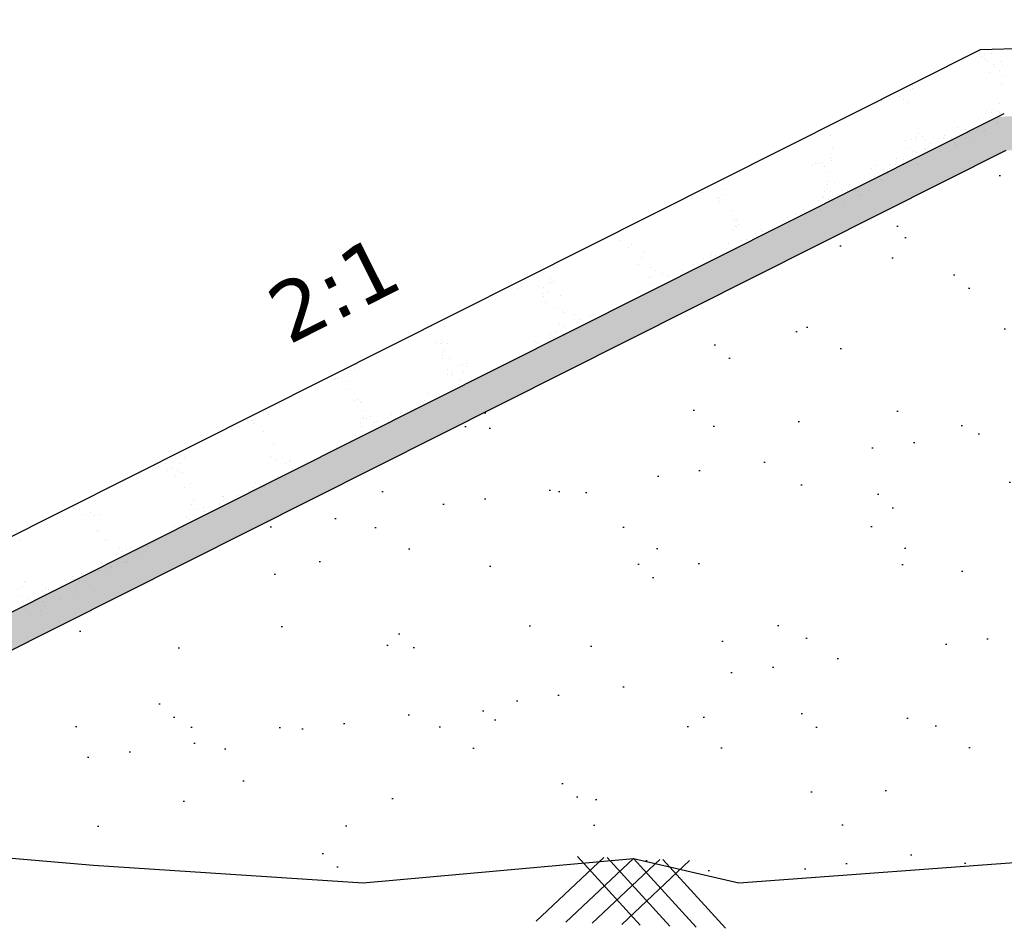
# Model space of a CAD drawing. Header units: feet. Extents: x -7746059455 to -3872629402, y -13315170761 to -6657188523.
# Tile 13 of 52: x -3873305463 to -3873301195, y -6657602379 to -6657598438. Entities that reach past the tile are written whole.
import ezdxf

# ---------------------------------------------------------------- set-up
doc = ezdxf.new("R2010")
doc.units = ezdxf.units.FT
doc.header["$MEASUREMENT"] = 0
doc.layers.add('CHNGE', color=7, linetype='Continuous')
doc.styles.get("Standard").update_dxf_attribs({"font": 'verdana.ttf', "height": 264})

msp = doc.modelspace()

# ---------------------------------------------------------------- hatches: boundary and pattern name
at = {"layer": 'CHNGE'}
h = msp.add_hatch(dxfattribs=at)
h.set_pattern_fill('AR-SAND', color=256, scale=86.328285, style=0)
h.set_pattern_definition([(37.5, (-3871029539.99, -6673258471.43), (-5.4381086, 166.3393916), [0, -131.2189933, 0, -146.7580846, 0, -140.2834632]), (7.5, (-3871029539.99, -6673258471.43), (152.781788, 243.63103), [0, -70.7891938, 0, -118.2697505, 0, -45.3223497]), (327.5, (-3871029646.17, -6673258471.43), (268.8385264, 0.4885364), [0, -43.1641425, 0, -155.3909131, 0, -202.8714699]), (317.5, (-3871029646.17, -6673258471.43), (259.5137545, 75.7682264), [0, -21.5820713, 0, -101.8673764, 0, -116.5431848])])
h.paths.add_polyline_path([(-3873301187.278319, -6657599004.504622), (-3873300218.825623, -6657598975.45104), (-3873300218.825623, -6657598828.626934), (-3873301224.161941, -6657598858.787021), (-3873307857.214169, -6657602193.424134), (-3873307594.182798, -6657602225.450382)])
h = msp.add_hatch(dxfattribs=at)
h.set_pattern_fill('AR-SAND', color=256, scale=345.31314, style=0)
h.set_pattern_definition([(37.5, (-3871029540, -6673258471.43), (-21.752434, 665.357566), [0, -524.875973, 0, -587.032338, 0, -561.133853]), (7.5, (-3871029540, -6673258471.4), (611.12715, 974.52412), [0, -283.156775, 0, -473.079002, 0, -181.289399]), (327.5, (-3871029964.7, -6673258471.43), (1075.354106, 1.954146), [0, -172.65657, 0, -621.563652, 0, -811.48588]), (317.5, (-3871029964.7, -6673258471.4), (1038.05502, 303.072905), [0, -86.328285, 0, -407.469506, 0, -466.17274])])
h.paths.add_polyline_path([(-3873295358.766575, -6657602038.731335), (-3873295245.208482, -6657602050.939106), (-3873295166.467534, -6657602090.247357), (-3873294141.959457, -6657602047.090621), (-3873293076.193713, -6657602089.099795), (-3873293050.361086, -6657602065.497996), (-3873293030.614656, -6657602090.896379), (-3873292353.127273, -6657602117.600825), (-3873292159.126409, -6657602059.492639), (-3873292045.935187, -6657602083.559257), (-3873290715.214682, -6657602182.019939), (-3873290259.211317, -6657602075.84761), (-3873289087.754364, -6657602182.019939), (-3873288085.245516, -6657602116.13216), (-3873288077.236492, -6657602108.814768), (-3873288072.213367, -6657602115.27565), (-3873287918.649797, -6657602105.183006), (-3873287513.54878, -6657602070.315632), (-3873286464.378269, -6657602177.423941), (-3873292775.751544, -6657599004.504622), (-3873293744.204241, -6657598975.45104), (-3873293744.204241, -6657598945.038066), (-3873296981.514932, -6657598847.918743), (-3873300218.825623, -6657598945.038066), (-3873300218.825623, -6657598975.45104), (-3873301187.278319, -6657599004.504622), (-3873307594.182798, -6657602225.450382), (-3873307354.114115, -6657602254.680735), (-3873305548.181118, -6657602070.315632), (-3873305143.080104, -6657602105.183006), (-3873303973.975535, -6657602182.019939), (-3873302802.518582, -6657602075.84761), (-3873302346.515219, -6657602182.019939), (-3873301015.79471, -6657602083.559257), (-3873300902.60349, -6657602059.492639), (-3873300708.602627, -6657602117.600825), (-3873300521.801434, -6657602110.237704), (-3873300511.420348, -6657602100.753096), (-3873300504.574302, -6657602109.558664), (-3873298919.770443, -6657602047.090621), (-3873297895.262366, -6657602090.247357), (-3873297816.521419, -6657602050.939106), (-3873297702.963324, -6657602038.731335), (-3873296530.864949, -6657602085.448046)])
h.paths.add_polyline_path([(-3873298377.189428, -6657601068.82498), (-3873295222.130237, -6657601068.82498), (-3873295222.130237, -6657601330.548442), (-3873298377.189428, -6657601330.548442)], flags=24)
h.paths.add_polyline_path([(-3873298833.467037, -6657599061.993511), (-3873294314.582769, -6657599061.993511), (-3873294314.582769, -6657599363.42674), (-3873298833.467037, -6657599363.42674)], flags=24)
h.paths.add_polyline_path([(-3873298822.33513, -6657599371.572605), (-3873294529.883669, -6657599371.572605), (-3873294529.883669, -6657599677.362704), (-3873298822.33513, -6657599677.362704)], flags=24)
h.paths.add_polyline_path([(-3873298833.467037, -6657599786.619016), (-3873294625.912314, -6657599786.619016), (-3873294625.912314, -6657600088.05224), (-3873298833.467037, -6657600088.05224)], flags=24)
h.paths.add_polyline_path([(-3873298833.467037, -6657600162.958662), (-3873294501.803734, -6657600162.958662), (-3873294501.803734, -6657600425.92694), (-3873298833.467037, -6657600425.92694)], flags=24)

# ---------------------------------------------------------------- linework, layer by layer
at = {"layer": 'CHNGE', "color": 31}
for p, q in [((-3873301297.929186, -6657598567.351828), (-3873296981.514932, -6657598437.8594)), ((-3873308298.316109, -6657602086.659264), (-3873301297.929186, -6657598567.351828)), ((-3873301281.200493, -6657598589.24675), (-3873301281.200493, -6657598589.24675)), ((-3873301250.456323, -6657598585.233721), (-3873301250.456323, -6657598585.233721)), ((-3873301292.381058, -6657598596.685102), (-3873301292.381058, -6657598596.685102)), ((-3873301275.727799, -6657598610.412986), (-3873301275.727799, -6657598610.412986)), ((-3873301269.693563, -6657598620.979733), (-3873301269.693563, -6657598620.979733)), ((-3873301210.56094, -6657598620.463691), (-3873301210.56094, -6657598620.463691)), ((-3873301257.893373, -6657598668.114852), (-3873301257.893373, -6657598668.114852)), ((-3873301243.356122, -6657598633.556815), (-3873301243.356122, -6657598633.556815)), ((-3873301236.347903, -6657598641.762383), (-3873301236.347903, -6657598641.762383)), ((-3873301215.776076, -6657598659.833372), (-3873301215.776076, -6657598659.833372)), ((-3873301201.362316, -6657598634.815515), (-3873301201.362316, -6657598634.815515)), ((-3873301208.799366, -6657598717.696646), (-3873301208.799366, -6657598717.696646)), ((-3873301203.26912, -6657598680.492665), (-3873301203.26912, -6657598680.492665)), ((-3873301630.126248, -6657598734.931756), (-3873301630.126248, -6657598734.931756)), ((-3873301603.488923, -6657598745.857699), (-3873301603.488923, -6657598745.857699)), ((-3873301594.732998, -6657598734.622887), (-3873301594.732998, -6657598734.622887)), ((-3873301594.689152, -6657598722.946151), (-3873301594.689152, -6657598722.946151)), ((-3873301727.066435, -6657598787.478157), (-3873301727.066435, -6657598787.478157)), ((-3873301649.865937, -6657598771.328071), (-3873301649.865937, -6657598771.328071)), ((-3873301633.21268, -6657598785.05596), (-3873301633.21268, -6657598785.05596)), ((-3873301610.841801, -6657598797.516991), (-3873301610.841801, -6657598797.516991)), ((-3873301216.236415, -6657598800.577777), (-3873301216.236415, -6657598800.577777)), ((-3873307857.214169, -6657602193.424146), (-3873301196.34791, -6657598844.804071)), ((-3873301274.708883, -6657598842.636651), (-3873301274.708883, -6657598842.636651)), ((-3873301272.767468, -6657598833.877115), (-3873301272.767468, -6657598833.877115)), ((-3873301252.048573, -6657598842.438897), (-3873301252.048573, -6657598842.438897)), ((-3873301232.871407, -6657598833.473378), (-3873301232.871407, -6657598833.473378)), ((-3873301220.899976, -6657598837.836989), (-3873301220.899976, -6657598837.836989)), ((-3873301216.655324, -6657598842.130024), (-3873301216.655324, -6657598842.130024)), ((-3873301213.891757, -6657598846.042557), (-3873301213.891757, -6657598846.042557)), ((-3873301306.366775, -6657598866.754625), (-3873301306.366775, -6657598866.754625)), ((-3873301223.673463, -6657598883.458906), (-3873301223.673463, -6657598883.458906)), ((-3873301569.184844, -6657598929.979916), (-3873301569.184844, -6657598929.979916)), ((-3873301396.429153, -6657598906.719414), (-3873301396.429153, -6657598906.719414)), ((-3873301361.543559, -6657598915.136548), (-3873301361.543559, -6657598915.136548)), ((-3873301344.890302, -6657598928.864435), (-3873301344.890302, -6657598928.864435)), ((-3873301314.219576, -6657598906.561182), (-3873301314.219576, -6657598906.561182)), ((-3873301280.204519, -6657598916.758246), (-3873301280.204519, -6657598916.758246)), ((-3873301950.39641, -6657598939.475215), (-3873301950.39641, -6657598939.475215)), ((-3873301625.715899, -6657598963.279252), (-3873301625.715899, -6657598963.279252)), ((-3873301599.74832, -6657598956.279797), (-3873301599.74832, -6657598956.279797)), ((-3873301581.032776, -6657598950.137873), (-3873301581.032776, -6657598950.137873)), ((-3873301577.088005, -6657598956.082047), (-3873301577.088005, -6657598956.082047)), ((-3873301551.83276, -6657598946.006539), (-3873301551.83276, -6657598946.006539)), ((-3873301541.694757, -6657598955.773172), (-3873301541.694757, -6657598955.773172)), ((-3873301482.562133, -6657598955.25713), (-3873301482.562133, -6657598955.25713)), ((-3873301459.901821, -6657598955.059378), (-3873301459.901821, -6657598955.059378)), ((-3873301452.960207, -6657598940.018745), (-3873301452.960207, -6657598940.018745)), ((-3873301424.508573, -6657598954.750507), (-3873301424.508573, -6657598954.750507)), ((-3873301418.385667, -6657598962.145679), (-3873301418.385667, -6657598962.145679)), ((-3873301409.781805, -6657598972.659596), (-3873301409.781805, -6657598972.659596)), ((-3873301365.375949, -6657598954.234464), (-3873301365.375949, -6657598954.234464)), ((-3873301340.640681, -6657598952.357864), (-3873301340.640681, -6657598952.357864)), ((-3873307594.182798, -6657602225.450394), (-3873301187.278319, -6657599004.504632)), ((-3873301940.95143, -6657598995.279197), (-3873301940.95143, -6657598995.279197)), ((-3873301607.009543, -6657598994.388462), (-3873301607.009543, -6657598994.388462)), ((-3873301590.356288, -6657599008.116346), (-3873301590.356288, -6657599008.116346)), ((-3873301576.621894, -6657599012.861048), (-3873301576.621894, -6657599012.861048)), ((-3873301543.188405, -6657598994.447939), (-3873301543.188405, -6657598994.447939)), ((-3873301536.180187, -6657599002.653508), (-3873301536.180187, -6657599002.653508)), ((-3873301513.39637, -6657598975.61837), (-3873301513.39637, -6657598975.61837)), ((-3873301473.562452, -6657599010.527602), (-3873301473.562452, -6657599010.527602)), ((-3873301402.773585, -6657598980.865163), (-3873301402.773585, -6657598980.865163)), ((-3873301983.369263, -6657599058.95449), (-3873301983.369263, -6657599058.95449)), ((-3873301948.149768, -6657599020.318386), (-3873301948.149768, -6657599020.318386)), ((-3873301945.621472, -6657599037.277528), (-3873301945.621472, -6657599037.277528)), ((-3873301943.619227, -6657599050.215281), (-3873301943.619227, -6657599050.215281)), ((-3873301663.851653, -6657599041.397593), (-3873301663.851653, -6657599041.397593)), ((-3873301633.152949, -6657599046.160384), (-3873301633.152949, -6657599046.160384)), ((-3873302024.919198, -6657599071.681846), (-3873302024.919198, -6657599071.681846)), ((-3873302013.906596, -6657599059.948163), (-3873302013.906596, -6657599059.948163)), ((-3873302005.969623, -6657599061.352311), (-3873302005.969623, -6657599061.352311)), ((-3873301993.596961, -6657599062.39551), (-3873301993.596961, -6657599062.39551)), ((-3873301973.411608, -6657599075.613994), (-3873301973.411608, -6657599075.613994)), ((-3873301953.722782, -6657599095.226885), (-3873301953.722782, -6657599095.226885)), ((-3873301769.914606, -6657599084.960479), (-3873301769.914606, -6657599084.960479)), ((-3873301749.548007, -6657599068.393651), (-3873301749.548007, -6657599068.393651)), ((-3873301719.028438, -6657599089.779518), (-3873301719.028438, -6657599089.779518)), ((-3873301693.589111, -6657599081.760001), (-3873301693.589111, -6657599081.760001)), ((-3873301690.415383, -6657599067.877609), (-3873301690.415383, -6657599067.877609)), ((-3873301667.75507, -6657599067.67986), (-3873301667.75507, -6657599067.67986)), ((-3873301636.508005, -6657599063.172134), (-3873301636.508005, -6657599063.172134)), ((-3873301632.361823, -6657599067.370984), (-3873301632.361823, -6657599067.370984)), ((-3873301573.229199, -6657599066.854943), (-3873301573.229199, -6657599066.854943)), ((-3873302377.089282, -6657599120.345932), (-3873302377.089282, -6657599120.345932)), ((-3873301963.606241, -6657599140.486644), (-3873301963.606241, -6657599140.486644)), ((-3873301929.570323, -6657599142.263186), (-3873301929.570323, -6657599142.263186)), ((-3873301775.870549, -6657599136.78865), (-3873301775.870549, -6657599136.78865)), ((-3873301756.814633, -6657599119.002682), (-3873301756.814633, -6657599119.002682)), ((-3873301732.070234, -6657599129.270548), (-3873301732.070234, -6657599129.270548)), ((-3873301725.062016, -6657599137.476113), (-3873301725.062016, -6657599137.476113)), ((-3873301702.375181, -6657599103.507402), (-3873301702.375181, -6657599103.507402)), ((-3873302503.885925, -6657599186.614096), (-3873302503.885925, -6657599186.614096)), ((-3873302415.714307, -6657599174.169219), (-3873302415.714307, -6657599174.169219)), ((-3873301976.221412, -6657599184.828566), (-3873301976.221412, -6657599184.828566)), ((-3873301964.648873, -6657599174.616592), (-3873301964.648873, -6657599174.616592)), ((-3873301963.303914, -6657599151.87533), (-3873301963.303914, -6657599151.87533)), ((-3873301947.841169, -6657599182.759317), (-3873301947.841169, -6657599182.759317)), ((-3873301898.268632, -6657599180.49809), (-3873301898.268632, -6657599180.49809)), ((-3873301875.60832, -6657599180.300337), (-3873301875.60832, -6657599180.300337)), ((-3873301873.781849, -6657599187.901638), (-3873301873.781849, -6657599187.901638)), ((-3873301865.476837, -6657599151.058889), (-3873301865.476837, -6657599151.058889)), ((-3873301858.468618, -6657599159.264461), (-3873301858.468618, -6657599159.264461)), ((-3873301840.21507, -6657599179.991466), (-3873301840.21507, -6657599179.991466)), ((-3873301831.047333, -6657599185.170572), (-3873301831.047333, -6657599185.170572)), ((-3873301813.345689, -6657599152.302019), (-3873301813.345689, -6657599152.302019)), ((-3873301781.082448, -6657599179.475425), (-3873301781.082448, -6657599179.475425)), ((-3873302549.387659, -6657599211.57312), (-3873302549.387659, -6657599211.57312)), ((-3873302438.297283, -6657599212.011181), (-3873302438.297283, -6657599212.011181)), ((-3873302429.762987, -6657599224.434474), (-3873302429.762987, -6657599224.434474)), ((-3873302428.631804, -6657599207.122451), (-3873302428.631804, -6657599207.122451)), ((-3873302401.685646, -6657599194.568199), (-3873302401.685646, -6657599194.568199)), ((-3873301999.557156, -6657599221.094925), (-3873301999.557156, -6657599221.094925)), ((-3873301984.491762, -6657599205.926675), (-3873301984.491762, -6657599205.926675)), ((-3873301978.205585, -6657599211.200747), (-3873301978.205585, -6657599211.200747)), ((-3873301958.796435, -6657599219.783086), (-3873301958.796435, -6657599219.783086)), ((-3873301937.007372, -6657599225.144318), (-3873301937.007372, -6657599225.144318)), ((-3873301825.389833, -6657599197.994743), (-3873301825.389833, -6657599197.994743)), ((-3873301814.394076, -6657599198.898459), (-3873301814.394076, -6657599198.898459)), ((-3873302377.381362, -6657599263.811174), (-3873302377.381362, -6657599263.811174)), ((-3873302067.268604, -6657599259.749554), (-3873302067.268604, -6657599259.749554)), ((-3873301887.889444, -6657599232.179707), (-3873301887.889444, -6657599232.179707)), ((-3873302364.347324, -6657599309.091757), (-3873302364.347324, -6657599309.091757)), ((-3873302354.119625, -6657599305.650733), (-3873302354.119625, -6657599305.650733)), ((-3873302154.436666, -6657599307.265413), (-3873302154.436666, -6657599307.265413)), ((-3873302135.487087, -6657599296.935879), (-3873302135.487087, -6657599296.935879)), ((-3873302099.445635, -6657599278.16288), (-3873302099.445635, -6657599278.16288)), ((-3873302367.186166, -6657599353.97536), (-3873302367.186166, -6657599353.97536)), ((-3873302358.915819, -6657599332.877251), (-3873302358.915819, -6657599332.877251)), ((-3873302354.972034, -6657599334.087102), (-3873302354.972034, -6657599334.087102)), ((-3873302345.834681, -6657599327.12751), (-3873302345.834681, -6657599327.12751)), ((-3873302246.430312, -6657599349.524693), (-3873302246.430312, -6657599349.524693)), ((-3873302243.499685, -6657599355.814221), (-3873302243.499685, -6657599355.814221)), ((-3873302859.89771, -6657599396.492959), (-3873302859.89771, -6657599396.492959)), ((-3873302851.627359, -6657599375.394853), (-3873302851.627359, -6657599375.394853)), ((-3873302335.351969, -6657599396.481495), (-3873302335.351969, -6657599396.481495)), ((-3873302311.718169, -6657599393.000544), (-3873302311.718169, -6657599393.000544)), ((-3873302271.711741, -6657599364.947889), (-3873302271.711741, -6657599364.947889)), ((-3873302822.366293, -6657599423.883855), (-3873302822.366293, -6657599423.883855)), ((-3873302811.991425, -6657599411.07534), (-3873302811.991425, -6657599411.07534)), ((-3873302760.772913, -6657599442.465793), (-3873302760.772913, -6657599442.465793)), ((-3873302398.508385, -6657599431.216052), (-3873302398.508385, -6657599431.216052)), ((-3873302388.76784, -6657599409.031378), (-3873302388.76784, -6657599409.031378)), ((-3873302768.993875, -6657599468.196416), (-3873302768.993875, -6657599468.196416)), ((-3873302497.405978, -6657599475.818635), (-3873302497.405978, -6657599475.818635)), ((-3873302462.825958, -6657599458.268322), (-3873302462.825958, -6657599458.268322)), ((-3873302449.131244, -6657599459.577006), (-3873302449.131244, -6657599459.577006)), ((-3873303149.219914, -6657599527.361454), (-3873303149.219914, -6657599527.361454)), ((-3873302781.911375, -6657599501.149653), (-3873302781.911375, -6657599501.149653)), ((-3873302728.063118, -6657599513.768372), (-3873302728.063118, -6657599513.768372)), ((-3873302707.434195, -6657599526.216433), (-3873302707.434195, -6657599526.216433)), ((-3873302589.622603, -6657599524.536482), (-3873302589.622603, -6657599524.536482)), ((-3873302544.022866, -6657599501.491294), (-3873302544.022866, -6657599501.491294)), ((-3873302526.46619, -6657599489.801929), (-3873302526.46619, -6657599489.801929)), ((-3873303218.08232, -6657599557.099743), (-3873303218.08232, -6657599557.099743)), ((-3873303162.137412, -6657599560.314686), (-3873303162.137412, -6657599560.314686)), ((-3873302735.097688, -6657599555.787999), (-3873302735.097688, -6657599555.787999)), ((-3873302724.86999, -6657599552.346977), (-3873302724.86999, -6657599552.346977)), ((-3873302677.696217, -6657599538.895199), (-3873302677.696217, -6657599538.895199)), ((-3873302653.940178, -6657599551.588753), (-3873302653.940178, -6657599551.588753)), ((-3873303305.25038, -6657599604.6156), (-3873303305.25038, -6657599604.6156)), ((-3873303286.300803, -6657599594.286065), (-3873303286.300803, -6657599594.286065)), ((-3873303215.700934, -6657599595.522483), (-3873303215.700934, -6657599595.522483)), ((-3873303194.219862, -6657599597.716203), (-3873303194.219862, -6657599597.716203)), ((-3873303170.407762, -6657599581.412796), (-3873303170.407762, -6657599581.412796)), ((-3873303160.471362, -6657599576.94096), (-3873303160.471362, -6657599576.94096)), ((-3873303150.243664, -6657599573.499938), (-3873303150.243664, -6657599573.499938)), ((-3873302717.580406, -6657599583.122355), (-3873302717.580406, -6657599583.122355)), ((-3873302699.277892, -6657599593.951215), (-3873302699.277892, -6657599593.951215)), ((-3873303193.778032, -6657599626.342719), (-3873303193.778032, -6657599626.342719)), ((-3873303191.989433, -6657599636.468815), (-3873303191.989433, -6657599636.468815)), ((-3873303174.828455, -6657599616.013182), (-3873303174.828455, -6657599616.013182)), ((-3873303120.096922, -6657599635.536589), (-3873303120.096922, -6657599635.536589)), ((-3873302780.736823, -6657599617.856915), (-3873302780.736823, -6657599617.856915)), ((-3873303184.414496, -6657599662.588852), (-3873303184.414496, -6657599662.588852)), ((-3873303131.523274, -6657599689.162037), (-3873303131.523274, -6657599689.162037)), ((-3873303589.456277, -6657599719.529432), (-3873303589.456277, -6657599719.529432)), ((-3873303570.506698, -6657599709.1999), (-3873303570.506698, -6657599709.1999)), ((-3873303110.291558, -6657599700.409233), (-3873303110.291558, -6657599700.409233)), ((-3873303100.691775, -6657599707.167597), (-3873303100.691775, -6657599707.167597)), ((-3873303059.896355, -6657599718.345764), (-3873303059.896355, -6657599718.345764)), ((-3873303036.168616, -6657599738.229618), (-3873303036.168616, -6657599738.229618)), ((-3873302988.206269, -6657599723.815036), (-3873302988.206269, -6657599723.815036)), ((-3873303678.519298, -6657599768.078239), (-3873303678.519298, -6657599768.078239)), ((-3873303621.266705, -6657599768.471678), (-3873303621.266705, -6657599768.471678)), ((-3873303128.114839, -6657599755.532086), (-3873303128.114839, -6657599755.532086)), ((-3873303122.273446, -6657599762.223611), (-3873303122.273446, -6657599762.223611)), ((-3873303099.808847, -6657599769.763222), (-3873303099.808847, -6657599769.763222)), ((-3873303047.345619, -6657599782.801594), (-3873303047.345619, -6657599782.801594)), ((-3873303684.423116, -6657599803.206235), (-3873303684.423116, -6657599803.206235)), ((-3873303635.265432, -6657599826.991681), (-3873303635.265432, -6657599826.991681)), ((-3873303162.96526, -6657599804.497779), (-3873303162.96526, -6657599804.497779)), ((-3873303161.077623, -6657599821.065767), (-3873303161.077623, -6657599821.065767)), ((-3873303143.461294, -6657599816.27496), (-3873303143.461294, -6657599816.27496)), ((-3873303135.190945, -6657599795.176849), (-3873303135.190945, -6657599795.176849)), ((-3873303105.848052, -6657599802.484247), (-3873303105.848052, -6657599802.484247)), ((-3873303095.620355, -6657599799.043221), (-3873303095.620355, -6657599799.043221)), ((-3873303654.21501, -6657599837.321218), (-3873303654.21501, -6657599837.321218)), ((-3873303639.196541, -6657599842.486373), (-3873303639.196541, -6657599842.486373)), ((-3873303628.968842, -6657599839.045347), (-3873303628.968842, -6657599839.045347)), ((-3873303610.4743, -6657599840.237821), (-3873303610.4743, -6657599840.237821)), ((-3873303610.300176, -6657599841.026618), (-3873303610.300176, -6657599841.026618)), ((-3873303227.282836, -6657599831.550048), (-3873303227.282836, -6657599831.550048)), ((-3873303219.580056, -6657599840.748416), (-3873303219.580056, -6657599840.748416)), ((-3873303209.352359, -6657599837.307396), (-3873303209.352359, -6657599837.307396)), ((-3873303631.805684, -6657599907.597145), (-3873303631.805684, -6657599907.597145)), ((-3873303631.662148, -6657599894.289165), (-3873303631.662148, -6657599894.289165)), ((-3873303623.391795, -6657599873.191056), (-3873303623.391795, -6657599873.191056)), ((-3873303600.494812, -6657599905.899267), (-3873303600.494812, -6657599905.899267)), ((-3873304011.888184, -6657599953.454206), (-3873304011.888184, -6657599953.454206)), ((-3873304003.617835, -6657599932.356095), (-3873304003.617835, -6657599932.356095)), ((-3873303610.248455, -6657599954.707453), (-3873303610.248455, -6657599954.707453)), ((-3873303555.018884, -6657599936.125928), (-3873303555.018884, -6657599936.125928)), ((-3873303544.791186, -6657599932.684906), (-3873303544.791186, -6657599932.684906)), ((-3873303526.37187, -6657599943.71965), (-3873303526.37187, -6657599943.71965)), ((-3873303520.333335, -6657599929.324264), (-3873303520.333335, -6657599929.324264)), ((-3873304099.19994, -6657599997.393894), (-3873304099.19994, -6657599997.393894)), ((-3873304094.124563, -6657599995.543057), (-3873304094.124563, -6657599995.543057)), ((-3873304083.896864, -6657599992.102036), (-3873304083.896864, -6657599992.102036)), ((-3873304066.651555, -6657599989.847097), (-3873304066.651555, -6657599989.847097)), ((-3873304035.622131, -6657599975.860408), (-3873304035.622131, -6657599975.860408)), ((-3873304030.98146, -6657599960.207573), (-3873304030.98146, -6657599960.207573)), ((-3873303607.501396, -6657599976.840118), (-3873303607.501396, -6657599976.840118)), ((-3873303590.012101, -6657599975.253254), (-3873303590.012101, -6657599975.253254)), ((-3873303588.551817, -6657599966.510585), (-3873303588.551817, -6657599966.510585)), ((-3873303540.758314, -6657599965.992622), (-3873303540.758314, -6657599965.992622)), ((-3873304046.387353, -6657600041.463454), (-3873304046.387353, -6657600041.463454)), ((-3873304033.469855, -6657600008.510219), (-3873304033.469855, -6657600008.510219)), ((-3873303561.94616, -6657600020.043964), (-3873303561.94616, -6657600020.043964)), ((-3873303553.675809, -6657599998.945856), (-3873303553.675809, -6657599998.945856)), ((-3873303696.013337, -6657600058.452543), (-3873303696.013337, -6657600058.452543)), ((-3873304009.946906, -6657600089.182617), (-3873304009.946906, -6657600089.182617)), ((-3873303999.719207, -6657600085.741592), (-3873303999.719207, -6657600085.741592)), ((-3873303984.267844, -6657600099.726476), (-3873303984.267844, -6657600099.726476)), ((-3873303982.723249, -6657600092.540133), (-3873303982.723249, -6657600092.540133)), ((-3873303753.534809, -6657600124.875353), (-3873303753.534809, -6657600124.875353)), ((-3873303708.930838, -6657600091.405779), (-3873303708.930838, -6657600091.405779)), ((-3873303707.003378, -6657600106.394068), (-3873303707.003378, -6657600106.394068)), ((-3873304385.72358, -6657600141.753407), (-3873304385.72358, -6657600141.753407)), ((-3873304383.443621, -6657600152.336904), (-3873304383.443621, -6657600152.336904)), ((-3873303976.671367, -6657600167.218255), (-3873303976.671367, -6657600167.218255)), ((-3873303972.240541, -6657600161.894118), (-3873303972.240541, -6657600161.894118)), ((-3873303963.753871, -6657600134.265021), (-3873303963.753871, -6657600134.265021)), ((-3873303959.963557, -6657600168.969451), (-3873303959.963557, -6657600168.969451)), ((-3873303941.01398, -6657600158.639917), (-3873303941.01398, -6657600158.639917)), ((-3873303867.266814, -6657600163.139524), (-3873303867.266814, -6657600163.139524)), ((-3873303851.268364, -6657600150.912461), (-3873303851.268364, -6657600150.912461)), ((-3873303834.477368, -6657600168.180893), (-3873303834.477368, -6657600168.180893)), ((-3873303812.037242, -6657600144.558003), (-3873303812.037242, -6657600144.558003)), ((-3873303801.809545, -6657600141.116978), (-3873303801.809545, -6657600141.116978)), ((-3873304513.197568, -6657600203.54023), (-3873304513.197568, -6657600203.54023)), ((-3873304456.465412, -6657600176.782618), (-3873304456.465412, -6657600176.782618)), ((-3873304451.662102, -6657600189.523228), (-3873304451.662102, -6657600189.523228)), ((-3873304448.879992, -6657600176.487964), (-3873304448.879992, -6657600176.487964)), ((-3873303984.941719, -6657600188.316364), (-3873303984.941719, -6657600188.316364)), ((-3873303980.998818, -6657600201.403695), (-3873303980.998818, -6657600201.403695)), ((-3873303925.769245, -6657600182.822172), (-3873303925.769245, -6657600182.822172)), ((-3873303915.541549, -6657600179.381152), (-3873303915.541549, -6657600179.381152)), ((-3873303898.117598, -6657600199.714497), (-3873303898.117598, -6657600199.714497)), ((-3873303864.185863, -6657600183.865693), (-3873303864.185863, -6657600183.865693)), ((-3873304406.372494, -6657600222.556652), (-3873304406.372494, -6657600222.556652)), ((-3873304006.523388, -6657600243.372379), (-3873304006.523388, -6657600243.372379)), ((-3873303961.274012, -6657600234.449055), (-3873303961.274012, -6657600234.449055)), ((-3873304364.951686, -6657600279.180996), (-3873304364.951686, -6657600279.180996)), ((-3873304089.231817, -6657600293.034931), (-3873304089.231817, -6657600293.034931)), ((-3873304025.591588, -6657600261.501326), (-3873304025.591588, -6657600261.501326)), ((-3873304767.952019, -6657600328.394268), (-3873304767.952019, -6657600328.394268)), ((-3873304747.568509, -6657600337.349169), (-3873304747.568509, -6657600337.349169)), ((-3873304380.69727, -6657600335.87886), (-3873304380.69727, -6657600335.87886)), ((-3873304370.46957, -6657600332.43784), (-3873304370.46957, -6657600332.43784)), ((-3873304161.778415, -6657600335.832297), (-3873304161.778415, -6657600335.832297)), ((-3873304861.300514, -6657600375.613339), (-3873304861.300514, -6657600375.613339)), ((-3873304831.108433, -6657600363.128826), (-3873304831.108433, -6657600363.128826)), ((-3873304806.070944, -6657600357.031817), (-3873304806.070944, -6657600357.031817)), ((-3873304804.124265, -6657600381.652554), (-3873304804.124265, -6657600381.652554)), ((-3873304795.843245, -6657600353.590794), (-3873304795.843245, -6657600353.590794)), ((-3873304766.975463, -6657600361.702455), (-3873304766.975463, -6657600361.702455)), ((-3873304354.468978, -6657600348.534979), (-3873304354.468978, -6657600348.534979)), ((-3873304312.425719, -6657600361.098782), (-3873304312.425719, -6657600361.098782)), ((-3873304295.451767, -6657600373.236203), (-3873304295.451767, -6657600373.236203)), ((-3873304293.476142, -6657600350.769246), (-3873304293.476142, -6657600350.769246)), ((-3873304287.181418, -6657600352.138094), (-3873304287.181418, -6657600352.138094)), ((-3873304216.705804, -6657600354.821759), (-3873304216.705804, -6657600354.821759)), ((-3873304823.073844, -6657600391.98209), (-3873304823.073844, -6657600391.98209)), ((-3873304788.16331, -6657600415.753797), (-3873304788.16331, -6657600415.753797)), ((-3873304779.89296, -6657600394.655692), (-3873304779.89296, -6657600394.655692)), ((-3873304756.985492, -6657600400.949208), (-3873304756.985492, -6657600400.949208)), ((-3873304343.502449, -6657600421.08992), (-3873304343.502449, -6657600421.08992)), ((-3873304280.346035, -6657600386.355362), (-3873304280.346035, -6657600386.355362)), ((-3873304747.180125, -6657600465.821864), (-3873304747.180125, -6657600465.821864)), ((-3873304721.893284, -6657600450.671376), (-3873304721.893284, -6657600450.671376)), ((-3873304450.706794, -6657600465.696123), (-3873304450.706794, -6657600465.696123)), ((-3873304442.436444, -6657600444.598012), (-3873304442.436444, -6657600444.598012)), ((-3873304410.251617, -6657600467.78259), (-3873304410.251617, -6657600467.78259)), ((-3873304400.023917, -6657600464.341567), (-3873304400.023917, -6657600464.341567)), ((-3873304351.749181, -6657600448.09994), (-3873304351.749181, -6657600448.09994)), ((-3873304317.033441, -6657600428.292218), (-3873304317.033441, -6657600428.292218)), ((-3873304584.773971, -6657600504.104697), (-3873304584.773971, -6657600504.104697)), ((-3873304577.719821, -6657600505.712254), (-3873304577.719821, -6657600505.712254)), ((-3873304523.983621, -6657600506.046761), (-3873304523.983621, -6657600506.046761)), ((-3873304513.755923, -6657600502.60574), (-3873304513.755923, -6657600502.60574)), ((-3873304471.460255, -6657600479.675797), (-3873304471.460255, -6657600479.675797)), ((-3873304465.481187, -6657600486.36411), (-3873304465.481187, -6657600486.36411)), ((-3873304718.447323, -6657600541.5086), (-3873304718.447323, -6657600541.5086)), ((-3873304710.176974, -6657600520.410491), (-3873304710.176974, -6657600520.410491)), ((-3873304664.887882, -6657600553.22811), (-3873304664.887882, -6657600553.22811)), ((-3873304598.934245, -6657600541.462622), (-3873304598.934245, -6657600541.462622)), ((-3873304597.69147, -6657600537.057932), (-3873304597.69147, -6657600537.057932)), ((-3873304579.213192, -6657600524.628285), (-3873304579.213192, -6657600524.628285)), ((-3873304534.616671, -6657600514.410351), (-3873304534.616671, -6657600514.410351)), ((-3873305202.888518, -6657600562.92809), (-3873305202.888518, -6657600562.92809)), ((-3873305175.536009, -6657600584.111421), (-3873305175.536009, -6657600584.111421)), ((-3873305156.586428, -6657600573.781883), (-3873305156.586428, -6657600573.781883)), ((-3873305139.213931, -6657600587.590072), (-3873305139.213931, -6657600587.590072)), ((-3873305118.318871, -6657600584.045415), (-3873305118.318871, -6657600584.045415)), ((-3873304692.945198, -6657600562.892453), (-3873304692.945198, -6657600562.892453)), ((-3873304662.574474, -6657600572.996222), (-3873304662.574474, -6657600572.996222)), ((-3873304605.961819, -6657600558.15604), (-3873304605.961819, -6657600558.15604)), ((-3873304790.048463, -6657600634.783054), (-3873304790.048463, -6657600634.783054)), ((-3873304752.946494, -6657600629.51785), (-3873304752.946494, -6657600629.51785)), ((-3873304740.028997, -6657600596.564615), (-3873304740.028997, -6657600596.564615)), ((-3873304725.730889, -6657600607.730782), (-3873304725.730889, -6657600607.730782)), ((-3873305129.408563, -6657600652.462725), (-3873305129.408563, -6657600652.462725)), ((-3873305120.255034, -6657600655.729652), (-3873305120.255034, -6657600655.729652)), ((-3873304853.688694, -6657600666.31666), (-3873304853.688694, -6657600666.31666)), ((-3873304761.216844, -6657600650.615958), (-3873304761.216844, -6657600650.615958)), ((-3873305459.51489, -6657600698.837928), (-3873305459.51489, -6657600698.837928)), ((-3873305092.643649, -6657600697.367621), (-3873305092.643649, -6657600697.367621)), ((-3873305082.41595, -6657600693.9266), (-3873305082.41595, -6657600693.9266)), ((-3873304908.20152, -6657600721.977772), (-3873304908.20152, -6657600721.977772)), ((-3873305044.802914, -6657600759.63709), (-3873305044.802914, -6657600759.63709)), ((-3873305028.957377, -6657600726.428438), (-3873305028.957377, -6657600726.428438)), ((-3873305017.350045, -6657600745.357441), (-3873305017.350045, -6657600745.357441)), ((-3873304998.400465, -6657600735.02791), (-3873304998.400465, -6657600735.02791)), ((-3873304981.162682, -6657600728.103488), (-3873304981.162682, -6657600728.103488)), ((-3873304916.471869, -6657600743.075879), (-3873304916.471869, -6657600743.075879)), ((-3873305107.959328, -6657600794.371647), (-3873305107.959328, -6657600794.371647)), ((-3873305106.413063, -6657600793.906252), (-3873305106.413063, -6657600793.906252)), ((-3873305063.695564, -6657600809.588699), (-3873305063.695564, -6657600809.588699)), ((-3873305050.539048, -6657600781.484456), (-3873305050.539048, -6657600781.484456)), ((-3873305008.465991, -6657600791.007175), (-3873305008.465991, -6657600791.007175)), ((-3873304998.238294, -6657600787.566154), (-3873304998.238294, -6657600787.566154)), ((-3873304949.963557, -6657600771.32453), (-3873304949.963557, -6657600771.32453)), ((-3873305193.581125, -6657600841.42211), (-3873305193.581125, -6657600841.42211)), ((-3873305177.427569, -6657600847.852873), (-3873305177.427569, -6657600847.852873)), ((-3873305122.197998, -6657600829.271351), (-3873305122.197998, -6657600829.271351)), ((-3873305111.970298, -6657600825.830326), (-3873305111.970298, -6657600825.830326)), ((-3873305071.726896, -6657600835.535801), (-3873305071.726896, -6657600835.535801)), ((-3873305063.456545, -6657600814.437689), (-3873305063.456545, -6657600814.437689)), ((-3873305451.952932, -6657600894.700836), (-3873305451.952932, -6657600894.700836)), ((-3873305443.682582, -6657600873.602729), (-3873305443.682582, -6657600873.602729)), ((-3873305437.514061, -6657600876.923965), (-3873305437.514061, -6657600876.923965)), ((-3873305282.644145, -6657600889.970914), (-3873305282.644145, -6657600889.970914)), ((-3873305235.930001, -6657600867.535521), (-3873305235.930001, -6657600867.535521)), ((-3873305235.917132, -6657600852.957521), (-3873305235.917132, -6657600852.957521)), ((-3873305225.702305, -6657600864.094497), (-3873305225.702305, -6657600864.094497)), ((-3873305205.794073, -6657600873.944374), (-3873305205.794073, -6657600873.944374)), ((-3873305161.794192, -6657600890.777901), (-3873305161.794192, -6657600890.777901)), ((-3873305462.334974, -6657600905.430121), (-3873305462.334974, -6657600905.430121)), ((-3873305404.89158, -6657600924.381215), (-3873305404.89158, -6657600924.381215)), ((-3873305369.812206, -6657600937.486775), (-3873305369.812206, -6657600937.486775)), ((-3873305363.391122, -6657600914.744347), (-3873305363.391122, -6657600914.744347)), ((-3873305350.862627, -6657600927.157237), (-3873305350.862627, -6657600927.157237)), ((-3873305349.662006, -6657600905.799696), (-3873305349.662006, -6657600905.799696)), ((-3873305339.467425, -6657600911.348277), (-3873305339.467425, -6657600911.348277)), ((-3873305224.950606, -6657600925.51246), (-3873305224.950606, -6657600925.51246)), ((-3873305218.71157, -6657600906.897608), (-3873305218.71157, -6657600906.897608)), ((-3873305453.166316, -6657600940.622839), (-3873305453.166316, -6657600940.622839)), ((-3873305427.031352, -6657600946.277954), (-3873305427.031352, -6657600946.277954)), ((-3873305361.049098, -6657600966.404292), (-3873305361.049098, -6657600966.404292)), ((-3873305289.268181, -6657600952.564732), (-3873305289.268181, -6657600952.564732)), ((-3873305458.875226, -6657600986.035582), (-3873305458.875226, -6657600986.035582)), ((-3873305416.064825, -6657601018.832891), (-3873305416.064825, -6657601018.832891)), ((-3873305373.966598, -6657600999.357526), (-3873305373.966598, -6657600999.357526)), ((-3873305352.90841, -6657600984.098336), (-3873305352.90841, -6657600984.098336)), ((-3873303223.816756, -6657602347.646046), (-3873302930.379803, -6657602070.988893)), ((-3873303095.955536, -6657602352.504771), (-3873302802.518582, -6657602075.847617)), ((-3873302773.418913, -6657602364.761162), (-3873303045.014019, -6657602066.632792)), ((-3873302981.32132, -6657602356.86087), (-3873302687.884364, -6657602080.203722)), ((-3873302645.557696, -6657602369.61989), (-3873302917.152802, -6657602071.491515)), ((-3873302853.460102, -6657602361.719597), (-3873302560.023148, -6657602085.062446)), ((-3873302530.923478, -6657602373.97599), (-3873302802.518582, -6657602075.847617)), ((-3873302403.06226, -6657602378.834716), (-3873302674.657365, -6657602080.706344))]:
    msp.add_line(p, q, dxfattribs=at)
at = {"layer": 'CHNGE'}
msp.add_lwpolyline([(-3873308281.288283, -6657602239.909692), (-3873307911.729899, -6657602186.786403), (-3873307354.114115, -6657602254.680745), (-3873305548.181118, -6657602070.315643), (-3873305143.080104, -6657602105.183018), (-3873303973.975535, -6657602182.019951), (-3873302802.518582, -6657602075.847617), (-3873302346.515219, -6657602182.019951), (-3873301015.79471, -6657602083.559268), (-3873300902.60349, -6657602059.492652), (-3873300708.602627, -6657602117.600839), (-3873298919.770443, -6657602047.090632), (-3873297895.262366, -6657602090.247372), (-3873297816.521419, -6657602050.939114), (-3873297702.963324, -6657602038.731346), (-3873296530.864949, -6657602085.448059)], dxfattribs=at)

# ---------------------------------------------------------------- texts
at = {"layer": 'CHNGE', "insert": (-3873304414.313313, -6657599619.610989), "char_height": 257.9890176, "width": 729.45674318, "attachment_point": 1, "rotation": 26.690067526}
msp.add_mtext('2:1', dxfattribs=at)

doc.saveas('drawing.dxf')
